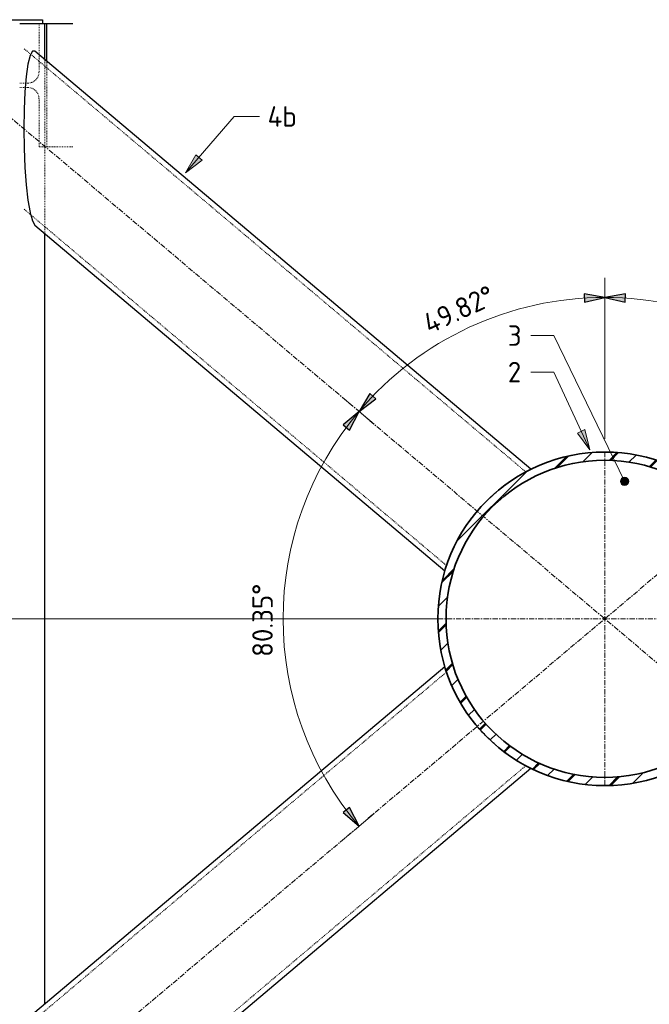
# Model space of a CAD drawing. Header units: millimetres. Extents: x -236694 to -141708, y -41476 to 103952.
# Tile 81 of 103: x -157073 to -155540, y 321 to 2720. Entities that reach past the tile are written whole.
import ezdxf

# ---------------------------------------------------------------- set-up
doc = ezdxf.new("R2010")
doc.units = ezdxf.units.MM
for name, pattern in [('Dash', [6.35, 3.175, -3.175]), ('Grid Line', [22.225, 12.7, -3.175, 3.175, -3.175]), ('XX-HIDDEN', [4, 2, -2])]:
    doc.linetypes.add(name, pattern=pattern)
for name, color, linetype, lineweight in [('N-CO-BC-BETONVORM-G', 50, 'Continuous', 25), ('N-CO-BC-BETONVORM-G-1', 50, 'XX-HIDDEN', 18), ('N-CO-BC-BETONVORM-GN', 10, 'XX-HIDDEN', 18), ('N-CO-BC-BETONVORM-GN-1', 10, 'Continuous', 18), ('N-CO-SC-STAALVORM-G', 10, 'Continuous', 25), ('N-CO-SC-STAALVORM-GD', 90, 'Continuous', 35), ('X-XX-AL-CONSTRUCTIELIJN-G-1', 7, 'Grid Line', 18), ('X-XX-AL-M', 7, 'Continuous', 18), ('X-XX-AL-M-20', 7, 'Continuous', 18), ('X-XX-AL-T25-1', 250, 'Continuous', 13), ('X-XX-AL-T25-2', 7, 'Continuous', 13)]:
    doc.layers.add(name, color=color, linetype=linetype, lineweight=lineweight)
doc.styles.add('NLCS-ISO_1', font='NLCS-ISO.ttf', dxfattribs={"height": 50})
doc.dimstyles.new('2_5_NLCS_arrow_fill_4', dxfattribs={"dimscale": 304.8, "dimtxt": 50.137748, "dimasz": 0.164042, "dimexe": 0.15748, "dimexo": 0.104987, "dimgap": 0.032808, "dimtad": 1, "dimdec": 0, "dimzin": 0, "dimdsep": 46, "dimtxsty": 'NLCS-ISO_1', "dimsah": 1, "dimcen": 0.09, "dimazin": 0, "dimtfac": 1, "dimtdec": 4, "dimtix": 1, "dimtmove": 0, "dimatfit": 3, "dimfxl": 1, "dimtvp": 1, "dimtolj": 1, "dimtzin": 0, "dimarcsym": 2})
doc.dimstyles.new('2_5_NLCS_arrow_fill_5', dxfattribs={"dimscale": 304.8, "dimtxt": 50.137748, "dimasz": 0.164042, "dimexe": 0.15748, "dimexo": 0.104987, "dimgap": 0.032808, "dimtad": 1, "dimdec": 0, "dimzin": 0, "dimdsep": 46, "dimtxsty": 'NLCS-ISO_1', "dimsah": 1, "dimcen": 0.09, "dimazin": 0, "dimtfac": 1, "dimtdec": 4, "dimtix": 1, "dimtmove": 0, "dimatfit": 3, "dimfxl": 1, "dimtvp": 1, "dimtolj": 1, "dimtzin": 0, "dimarcsym": 2})
doc.dimstyles.new('2_5_NLCS_arrow_fill_6', dxfattribs={"dimscale": 304.8, "dimtxt": 50.137748, "dimasz": 0.164042, "dimexe": 0.15748, "dimexo": 0.104987, "dimgap": 0.032808, "dimtad": 1, "dimdec": 0, "dimzin": 0, "dimdsep": 46, "dimtxsty": 'NLCS-ISO_1', "dimsah": 1, "dimcen": 0.09, "dimazin": 0, "dimtfac": 1, "dimtdec": 4, "dimtix": 1, "dimtmove": 0, "dimatfit": 3, "dimfxl": 1, "dimtvp": 1, "dimtolj": 1, "dimtzin": 0, "dimarcsym": 2})
doc.dimstyles.new('2_5_NLCS_arrow_fill_7', dxfattribs={"dimscale": 304.8, "dimtxt": 50.137748, "dimasz": 0.164042, "dimexe": 0.15748, "dimexo": 0.104987, "dimgap": 0.032808, "dimtad": 1, "dimdec": 0, "dimzin": 0, "dimdsep": 46, "dimtxsty": 'NLCS-ISO_1', "dimsah": 1, "dimcen": 0.09, "dimazin": 0, "dimtfac": 1, "dimtdec": 4, "dimtix": 1, "dimtmove": 0, "dimatfit": 3, "dimfxl": 1, "dimtvp": 1, "dimtolj": 1, "dimtzin": 0, "dimarcsym": 2})

# ---------------------------------------------------------------- blocks, each defined once
blk = doc.blocks.new('NLI_Balk_Buis - ø323_9_12_5-3689711-Doorsnede 5 dubbel geleidewerk')
at = {"layer": 'N-CO-BC-BETONVORM-GN'}
for p, q in [((100573.3, 1618.1), (99351.1, 2650)), ((100380.4, 1389.7), (99351.1, 2258.8))]:
    blk.add_line(p, q, dxfattribs=at)
blk = doc.blocks.new('NLI_Balk_Buis - ø323_9_12_5-3689764-Doorsnede 5 dubbel geleidewerk')
at = {"layer": 'N-CO-BC-BETONVORM-GN'}
for p, q in [((100380.4, 1130.3), (99351.1, 261.2)), ((100573.3, 901.9), (99351.1, -130))]:
    blk.add_line(p, q, dxfattribs=at)
blk = doc.blocks.new('GM_afdekklepje - GM_afdekklepje-3582460-Doorsnede 5 dubbel geleidewerk')
at = {"layer": 'N-CO-SC-STAALVORM-G'}
for p, q in [((99055, 2720), (99055, 2710)), ((99055, 2720), (99077.6, 2720)), ((99077.6, 2720), (99310.4, 2720)), ((99310.4, 2720), (99341.4, 2720)), ((99341.4, 2720), (99396.7, 2720)), ((99396.7, 2720), (99396.9, 2720)), ((99397.1, 2710), (99397.1, 2720))]:
    blk.add_line(p, q, dxfattribs=at)
blk = doc.blocks.new('NLI_Balk_Buis - ø813_20-3690250-Doorsnede 5 dubbel geleidewerk')
at = {"layer": 'N-CO-BC-BETONVORM-GN-1'}
h = blk.add_hatch(dxfattribs=at)
h.set_pattern_fill('ACO-STAAL', color=256, style=0, pattern_type=2)
h.set_pattern_definition([(45, (102497.49, -9085), (-56.56854, 56.56854), []), (45, (102497.49, -9036.43), (-56.56854, 56.56854), []), (45, (102497.49, -9034.43), (-56.56854, 56.56854), []), (45, (102497.49, -9032.43), (-56.56854, 56.56854), [])])
h.paths.add_polyline_path([(100765.7, 853.5), (100801.1, 855), (100836.3, 859.7), (100870.9, 867.4), (100904.7, 878), (100937.5, 891.6), (100969, 908), (100998.9, 927), (101027, 948.6), (101053.1, 972.6), (101077.1, 998.7), (101098.7, 1026.8), (101117.7, 1056.7), (101134.1, 1088.2), (101147.7, 1121), (101158.4, 1154.8), (101166, 1189.4), (101170.7, 1224.6), (101172.2, 1260), (101170.7, 1295.4), (101166, 1330.6), (101158.4, 1365.2), (101147.7, 1399), (101134.1, 1431.8), (101116.5, 1465.2), (101098.7, 1493.2), (101077.1, 1521.3), (101053.1, 1547.4), (101027, 1571.4), (100998.9, 1593), (100969, 1612), (100937.5, 1628.4), (100904.7, 1642), (100870.9, 1652.6), (100836.3, 1660.3), (100801.1, 1665), (100765.7, 1666.5), (100730.3, 1665), (100695.1, 1660.3), (100660.5, 1652.6), (100626.7, 1642), (100593.9, 1628.4), (100562.5, 1612), (100532.5, 1593), (100504.4, 1571.4), (100478.3, 1547.4), (100454.3, 1521.3), (100432.7, 1493.2), (100413.7, 1463.2), (100397.3, 1431.8), (100383.7, 1399), (100373.1, 1365.2), (100365.4, 1330.6), (100360.8, 1295.4), (100359.2, 1260), (100360.8, 1224.6), (100365.4, 1189.4), (100373.1, 1154.8), (100383.7, 1121), (100397.3, 1088.2), (100413.7, 1056.7), (100432.7, 1026.8), (100454.3, 998.7), (100478.6, 972.3), (100504.4, 948.6), (100532.5, 927), (100562.5, 908), (100594.2, 891.5), (100626.7, 878), (100660.5, 867.4), (100695.1, 859.7), (100730.3, 855)], flags=0)
h.paths.add_polyline_path([(100765.7, 873.5), (100732, 875), (100698.6, 879.4), (100665.7, 886.7), (100633.5, 896.8), (100602.4, 909.7), (100572.5, 925.3), (100544, 943.4), (100517.3, 963.9), (100492.4, 986.7), (100469.6, 1011.6), (100449.1, 1038.3), (100431, 1066.7), (100415.4, 1096.7), (100402.5, 1127.8), (100392.4, 1160), (100385.1, 1192.9), (100380.7, 1226.3), (100379.2, 1260), (100380.7, 1293.7), (100385.1, 1327.1), (100392.4, 1360), (100402.5, 1392.2), (100415.4, 1423.3), (100431, 1453.2), (100449.1, 1481.7), (100469.6, 1508.4), (100492.4, 1533.3), (100517.3, 1556.1), (100544, 1576.6), (100572.5, 1594.7), (100602.4, 1610.3), (100633.5, 1623.2), (100668.2, 1633.9), (100698.6, 1640.6), (100732, 1645), (100765.7, 1646.5), (100799.4, 1645), (100832.8, 1640.6), (100865.7, 1633.3), (100897.9, 1623.2), (100929, 1610.3), (100959, 1594.7), (100987.4, 1576.6), (101014.1, 1556.1), (101039, 1533.3), (101061.8, 1508.4), (101082.3, 1481.7), (101100.4, 1453.2), (101116.5, 1422.1), (101128.9, 1392.2), (101139, 1360), (101146.3, 1327.1), (101150.7, 1293.7), (101152.2, 1260), (101150.7, 1226.3), (101146.3, 1192.9), (101139, 1160), (101128.9, 1127.8), (101116, 1096.7), (101100.4, 1066.7), (101082.3, 1038.3), (101061.8, 1011.6), (101039, 986.7), (101014.1, 963.9), (100987.4, 943.4), (100959, 925.3), (100929, 909.7), (100897.9, 896.8), (100865.7, 886.7), (100832.8, 879.4), (100799.4, 875)], flags=0)
at = {"layer": 'N-CO-SC-STAALVORM-GD'}
for radius, start, end in [(406.5, 360, 180), (386.5, 0, 180), (406.5, 180, 360), (386.5, 180, 360)]:
    blk.add_arc((100765.7, 1260), radius, start, end, dxfattribs=at)
blk = doc.blocks.new('DIMBLOCK139-Doorsnede 5 dubbel geleidewerk')
at = {"layer": 'X-XX-AL-M-20', "lineweight": 25}
for points in [[(-155049.8, 1765.3), (-155075.9, 1809.1), (-155090.7, 1795.7)], [(-155049.8, 1765.3), (-155026.7, 1719.9), (-155011, 1732.3)], [(-155049.8, 754.7), (-155011, 787.7), (-155026.7, 800.1)]]:
    blk.add_hatch(color=256, dxfattribs=at).paths.add_polyline_path(points, flags=0)
for p, q in [((-155075.9, 1809.1), (-155090.7, 1795.7)), ((-155049.8, 1765.3), (-155075.9, 1809.1)), ((-155090.7, 1795.7), (-155049.8, 1765.3)), ((-155049.8, 1765.3), (-155026.7, 1719.9)), ((-155011, 1732.3), (-155049.8, 1765.3)), ((-155026.7, 1719.9), (-155011, 1732.3)), ((-155026.7, 800.1), (-155049.8, 754.7)), ((-155011, 787.7), (-155026.7, 800.1)), ((-155049.8, 754.7), (-155011, 787.7))]:
    blk.add_line(p, q, dxfattribs=at)
at = {"layer": 'X-XX-AL-M-20', "linetype": 'Dash'}
for p, q in [((-155049.8, 1765.3), (-155000.9, 1806.6)), ((-155049.8, 754.7), (-155000.9, 713.4))]:
    blk.add_line(p, q, dxfattribs=at)
at = {"layer": 'X-XX-AL-M-20'}
for p, q in [((-155049.8, 1765.3), (-155086.5, 1734.3)), ((-155049.8, 754.7), (-155086.5, 785.7)), ((-155049.8, 754.7), (-155049.8, 754.7)), ((-155049.8, 754.7), (-155049.8, 754.7)), ((-155049.8, 754.7), (-155049.8, 754.7)), ((-155049.8, 754.7), (-155049.8, 754.7))]:
    blk.add_line(p, q, dxfattribs=at)
blk.add_arc((-155648.3, 1260), 783.2, 319.8243, 40.1757, dxfattribs=at)
blk.add_arc((-155648.3, 1260), 783.2, 319.8243, 40.1757, dxfattribs=at)
at = {"layer": 'X-XX-AL-M-20', "color": 0, "insert": (-154940.2, 1167.3), "char_height": 50, "width": 222.498, "attachment_point": 1, "rotation": 90, "line_spacing_factor": 1.135194, "style": 'NLCS-ISO_1'}
blk.add_mtext('80.35°', dxfattribs=at)
blk = doc.blocks.new('DIMBLOCK140-Doorsnede 5 dubbel geleidewerk')
at = {"layer": 'X-XX-AL-M-20', "lineweight": 25}
for points in [[(-155648.3, 2043.2), (-155698.6, 2051.6), (-155697.9, 2031.6)], [(-155648.3, 2043.2), (-155598.6, 2031.6), (-155598, 2051.6)], [(-155049.8, 1765.3), (-155075.9, 1809.1), (-155090.7, 1795.7)], [(-155049.8, 1765.3), (-155026.7, 1719.9), (-155011, 1732.3)]]:
    blk.add_hatch(color=256, dxfattribs=at).paths.add_polyline_path(points, flags=0)
at = {"layer": 'X-XX-AL-M-20'}
for p, q in [((-155648.3, 2043.2), (-155648.3, 2091.2)), ((-155648.3, 2043.2), (-155648.3, 1698.5)), ((-155049.8, 1765.3), (-155086.5, 1734.3)), ((-155049.8, 1765.3), (-155049.8, 1765.3)), ((-155049.8, 1765.3), (-155049.8, 1765.3)), ((-155049.8, 1765.3), (-155049.8, 1765.3)), ((-155049.8, 1765.3), (-155049.8, 1765.3))]:
    blk.add_line(p, q, dxfattribs=at)
at = {"layer": 'X-XX-AL-M-20', "lineweight": 25}
for p, q in [((-155648.3, 2043.2), (-155698.6, 2051.6)), ((-155698.6, 2051.6), (-155697.9, 2031.6)), ((-155697.9, 2031.6), (-155648.3, 2043.2)), ((-155598, 2051.6), (-155648.3, 2043.2)), ((-155648.3, 2043.2), (-155598.6, 2031.6)), ((-155598.6, 2031.6), (-155598, 2051.6)), ((-155075.9, 1809.1), (-155090.7, 1795.7)), ((-155049.8, 1765.3), (-155075.9, 1809.1)), ((-155090.7, 1795.7), (-155049.8, 1765.3)), ((-155049.8, 1765.3), (-155026.7, 1719.9)), ((-155011, 1732.3), (-155049.8, 1765.3)), ((-155026.7, 1719.9), (-155011, 1732.3))]:
    blk.add_line(p, q, dxfattribs=at)
at = {"layer": 'X-XX-AL-M-20', "linetype": 'Dash'}
blk.add_line((-155049.8, 1765.3), (-155000.9, 1806.6), dxfattribs=at)
at = {"layer": 'X-XX-AL-M-20'}
blk.add_arc((-155648.3, 1260), 783.2, 40.1757, 90, dxfattribs=at)
blk.add_arc((-155648.3, 1260), 783.2, 40.1757, 90, dxfattribs=at)
at = {"layer": 'X-XX-AL-M-20', "color": 0, "insert": (-155372.9, 2078.6), "char_height": 50, "width": 228.174, "attachment_point": 1, "rotation": 335.0878, "line_spacing_factor": 1.135194, "style": 'NLCS-ISO_1'}
blk.add_mtext('49.82°', dxfattribs=at)
blk = doc.blocks.new('DIMBLOCK141-Doorsnede 5 dubbel geleidewerk')
at = {"layer": 'X-XX-AL-M-20', "lineweight": 25}
for points in [[(-155648.3, 2043.2), (-155698.6, 2051.6), (-155697.9, 2031.6)], [(-155648.3, 2043.2), (-155598.6, 2031.6), (-155598, 2051.6)], [(-156246.7, 1765.3), (-156205.8, 1795.7), (-156220.7, 1809.1)], [(-156246.7, 1765.3), (-156285.6, 1732.3), (-156269.9, 1719.9)]]:
    blk.add_hatch(color=256, dxfattribs=at).paths.add_polyline_path(points, flags=0)
at = {"layer": 'X-XX-AL-M-20'}
for p, q in [((-155648.3, 2043.2), (-155648.3, 2091.2)), ((-155648.3, 2043.2), (-155648.3, 2043.2)), ((-155648.3, 2043.2), (-155648.3, 2043.2)), ((-155648.3, 2043.2), (-155648.3, 2043.2)), ((-155648.3, 2043.2), (-155648.3, 2043.2)), ((-155648.3, 2043.2), (-155648.3, 1698.5)), ((-156246.7, 1765.3), (-156210, 1734.3))]:
    blk.add_line(p, q, dxfattribs=at)
at = {"layer": 'X-XX-AL-M-20', "lineweight": 25}
for p, q in [((-155648.3, 2043.2), (-155698.6, 2051.6)), ((-155698.6, 2051.6), (-155697.9, 2031.6)), ((-155697.9, 2031.6), (-155648.3, 2043.2)), ((-155598, 2051.6), (-155648.3, 2043.2)), ((-155648.3, 2043.2), (-155598.6, 2031.6)), ((-155598.6, 2031.6), (-155598, 2051.6)), ((-156220.7, 1809.1), (-156246.7, 1765.3)), ((-156205.8, 1795.7), (-156220.7, 1809.1)), ((-156246.7, 1765.3), (-156205.8, 1795.7)), ((-156246.7, 1765.3), (-156285.6, 1732.3)), ((-156269.9, 1719.9), (-156246.7, 1765.3)), ((-156285.6, 1732.3), (-156269.9, 1719.9))]:
    blk.add_line(p, q, dxfattribs=at)
at = {"layer": 'X-XX-AL-M-20', "linetype": 'Dash'}
blk.add_line((-156246.7, 1765.3), (-156295.6, 1806.6), dxfattribs=at)
at = {"layer": 'X-XX-AL-M-20'}
blk.add_arc((-155648.3, 1260), 783.2, 90, 139.8243, dxfattribs=at)
blk.add_arc((-155648.3, 1260), 783.2, 90, 139.8243, dxfattribs=at)
at = {"layer": 'X-XX-AL-M-20', "color": 0, "insert": (-156096.1, 1998.5), "char_height": 50, "width": 228.174, "attachment_point": 1, "rotation": 24.9122, "line_spacing_factor": 1.135194, "style": 'NLCS-ISO_1'}
blk.add_mtext('49.82°', dxfattribs=at)
blk = doc.blocks.new('DIMBLOCK142-Doorsnede 5 dubbel geleidewerk')
at = {"layer": 'X-XX-AL-M-20', "lineweight": 25}
for points in [[(-156246.7, 1765.3), (-156205.8, 1795.7), (-156220.7, 1809.1)], [(-156246.7, 1765.3), (-156285.6, 1732.3), (-156269.9, 1719.9)], [(-156246.7, 754.7), (-156269.9, 800.1), (-156285.6, 787.7)]]:
    blk.add_hatch(color=256, dxfattribs=at).paths.add_polyline_path(points, flags=0)
at = {"layer": 'X-XX-AL-M-20', "linetype": 'Dash'}
for p, q in [((-156246.7, 1765.3), (-156295.6, 1806.6)), ((-156246.7, 754.7), (-156295.6, 713.4))]:
    blk.add_line(p, q, dxfattribs=at)
at = {"layer": 'X-XX-AL-M-20', "lineweight": 25}
for p, q in [((-156220.7, 1809.1), (-156246.7, 1765.3)), ((-156205.8, 1795.7), (-156220.7, 1809.1)), ((-156246.7, 1765.3), (-156205.8, 1795.7)), ((-156246.7, 1765.3), (-156285.6, 1732.3)), ((-156269.9, 1719.9), (-156246.7, 1765.3)), ((-156285.6, 1732.3), (-156269.9, 1719.9)), ((-156269.9, 800.1), (-156285.6, 787.7)), ((-156246.7, 754.7), (-156269.9, 800.1)), ((-156285.6, 787.7), (-156246.7, 754.7))]:
    blk.add_line(p, q, dxfattribs=at)
at = {"layer": 'X-XX-AL-M-20'}
for p, q in [((-156246.7, 1765.3), (-156246.7, 1765.3)), ((-156246.7, 1765.3), (-156246.7, 1765.3)), ((-156246.7, 1765.3), (-156246.7, 1765.3)), ((-156246.7, 1765.3), (-156246.7, 1765.3)), ((-156246.7, 1765.3), (-156210, 1734.3)), ((-156246.7, 754.7), (-156210, 785.7))]:
    blk.add_line(p, q, dxfattribs=at)
blk.add_arc((-155648.3, 1260), 783.2, 139.8243, 220.1757, dxfattribs=at)
blk.add_arc((-155648.3, 1260), 783.2, 139.8243, 220.1757, dxfattribs=at)
at = {"layer": 'X-XX-AL-M-20', "color": 0, "insert": (-156506.6, 1167.3), "char_height": 50, "width": 222.498, "attachment_point": 1, "rotation": 90, "line_spacing_factor": 1.135194, "style": 'NLCS-ISO_1'}
blk.add_mtext('80.35°', dxfattribs=at)

msp = doc.modelspace()

# ---------------------------------------------------------------- hatches: boundary and pattern name
at = {"layer": 'X-XX-AL-T25-1'}
for points in [[(-156668.8, 2346.6), (-156628.6, 2378), (-156643.8, 2391)], [(-155684.5, 1671.5), (-155696.5, 1721.1), (-155714.6, 1712.6)]]:
    msp.add_hatch(color=256, dxfattribs=at).paths.add_polyline_path(points, flags=0)
h = msp.add_hatch(color=256, dxfattribs=at)
edge = h.paths.add_edge_path(flags=0)
edge.add_arc((-155600.1, 1595.1), 10, 0, 360)

# ---------------------------------------------------------------- linework, layer by layer
at = {"layer": 'N-CO-BC-BETONVORM-GN'}
for p, q in [((-157025.8, 2710), (-157025.8, 2635.2)), ((-157025.8, 2635), (-157025.8, 2618.8)), ((-157025.8, 2618.7), (-157025.8, 2592.5)), ((-157011.9, 2607), (-157011.9, 2623.3)), ((-157007.1, 2603), (-157007.1, 2619.2)), ((-157011.9, 2215.9), (-157011.9, 2606.9)), ((-157007.1, 2410), (-157007.1, 2602.8)), ((-157058.6, 2565.5), (-157072.8, 2565.5)), ((-157072.8, 2554.5), (-157059.4, 2554.5)), ((-157059.4, 2554.5), (-157052.5, 2554.5)), ((-157052.5, 2565.5), (-157058.5, 2565.5)), ((-157025.8, 2527.5), (-157025.8, 2410)), ((-157025.8, 2410), (-157012, 2410)), ((-157011.9, 2410), (-157007.1, 2410)), ((-156943.6, 2410), (-157007.1, 2410)), ((-157011.9, 2199.5), (-157011.9, 2215.7))]:
    msp.add_line(p, q, dxfattribs=at)
for centre, start_param, end_param in [((-157052.5, 2592.5), 3.141593, 4.712389), ((-157052.5, 2527.5), 4.712389, 6.283185)]:
    msp.add_ellipse(centre, major_axis=(0, 27), ratio=0.986394, start_param=start_param, end_param=end_param, dxfattribs=at)
for points in [[(-155842.1, 1617.3), (-155841.2, 1617.8), (-155840.7, 1618.1), (-155840.7, 1618.1)], [(-155840.7, 1618.1), (-155840.7, 1618.1), (-155841.2, 1617.8), (-155842.1, 1617.3)], [(-155881.6, 1592.9), (-155881.4, 1593), (-155881.2, 1593.1), (-155881, 1593.3)], [(-155881, 1593.3), (-155881.2, 1593.1), (-155881.4, 1593), (-155881.6, 1592.9)], [(-155909.9, 1571.1), (-155909.5, 1571.5), (-155909, 1571.8), (-155908.6, 1572.2)], [(-155937.3, 1545.8), (-155936.2, 1546.9), (-155935.2, 1547.9), (-155934.2, 1549)], [(-155982.2, 1491.8), (-155981.4, 1492.9), (-155980.7, 1493.9), (-155979.9, 1495)], [(-156001.2, 1461.6), (-156000.7, 1462.5), (-156000.3, 1463.3), (-155999.8, 1464.2)], [(-156000.3, 1463.2), (-156000.6, 1462.7), (-156000.9, 1462.2), (-156001.2, 1461.6)], [(-156016.9, 1431.2), (-156016.8, 1431.4), (-156016.7, 1431.7), (-156016.6, 1431.9)], [(-156033, 1391.3), (-156033.3, 1390.3), (-156033.5, 1389.7), (-156033.5, 1389.7)], [(-156033.5, 1389.7), (-156033.5, 1389.7), (-156033.3, 1390.3), (-156033, 1391.3)], [(-156033, 1128.7), (-156033.3, 1129.7), (-156033.5, 1130.3), (-156033.5, 1130.3)], [(-156033.5, 1130.3), (-156033.5, 1130.3), (-156033.3, 1129.7), (-156033, 1128.7)], [(-156016.6, 1088.1), (-156016.7, 1088.3), (-156016.8, 1088.6), (-156016.9, 1088.8)], [(-156001.2, 1058.3), (-156000.9, 1057.8), (-156000.6, 1057.3), (-156000.3, 1056.8)], [(-155999.8, 1055.8), (-156000.3, 1056.7), (-156000.7, 1057.5), (-156001.2, 1058.3)], [(-155979.9, 1025), (-155980.7, 1026.1), (-155981.4, 1027.1), (-155982.2, 1028.2)], [(-155908.6, 947.8), (-155909, 948.2), (-155909.5, 948.5), (-155909.9, 948.9)], [(-155881.6, 927.1), (-155881.4, 927), (-155881.2, 926.9), (-155881, 926.7)], [(-155881, 926.7), (-155881.2, 926.9), (-155881.4, 927), (-155881.6, 927.1)], [(-155842.1, 902.7), (-155841.2, 902.2), (-155840.7, 901.9), (-155840.7, 901.9)], [(-155840.7, 901.9), (-155840.7, 901.9), (-155841.2, 902.2), (-155842.1, 902.7)]]:
    msp.add_open_spline(points, degree=3, dxfattribs=at)
msp.add_open_spline([(-155934.2, 971), (-155934.9, 971.8), (-155935.9, 972.8), (-155937, 973.8), (-155937.3, 974.2)], degree=3, knots=[0.928643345, 0.928643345, 0.928643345, 0.928643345, 0.934782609, 0.937429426, 0.937429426, 0.937429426, 0.937429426], dxfattribs=at)
at = {"layer": 'N-CO-SC-STAALVORM-G'}
for p, q in [((-157067.6, 2710), (-157072.6, 2710)), ((-157012.3, 2710), (-157067.6, 2710)), ((-157012.1, 2710), (-157012.3, 2710)), ((-157007.1, 2710), (-157011.9, 2710)), ((-157011.9, 2623.4), (-157011.9, 2710)), ((-157007.1, 2619.3), (-157007.1, 2710)), ((-156943.6, 2710), (-157007.1, 2710)), ((-155828.7, 1624.3), (-157035.9, 2643.6)), ((-157035.9, 2219.6), (-156037.6, 1376.8)), ((-157011.9, 320.6), (-157011.9, 2199.4)), ((-156037.6, 1143.2), (-157035.9, 300.4)), ((-157035.9, -123.6), (-155828.7, 895.7))]:
    msp.add_line(p, q, dxfattribs=at)
at = {"layer": 'N-CO-SC-STAALVORM-G', "flags": 128}
for points in [[(-157035.9, 2643.6), (-157041.9, 2643.3), (-157046.1, 2636.2)], [(-157046.2, 2636.1), (-157047.6, 2632.5), (-157052.7, 2611.5), (-157057, 2581.6), (-157060.2, 2544.1), (-157062.2, 2501), (-157062.8, 2454.4)], [(-157062.8, 2454.4), (-157062.2, 2406.7), (-157060.2, 2360.2), (-157057, 2317.3), (-157052.7, 2280.1), (-157047.6, 2250.5), (-157046.2, 2244.5)], [(-157046.1, 2244.3), (-157041.9, 2230), (-157035.9, 2219.6)]]:
    msp.add_lwpolyline(points, dxfattribs=at)
at = {"layer": 'N-CO-SC-STAALVORM-G'}
for points, knots in [([(-155878.8, 1594.8), (-155875.5, 1597.1), (-155867.7, 1602.3), (-155859.2, 1607.5), (-155854.3, 1610.4), (-155853.2, 1611.1)], [0.22951724, 0.22951724, 0.22951724, 0.22951724, 0.26086957, 0.30434783, 0.31810731, 0.31810731, 0.31810731, 0.31810731]), ([(-155849.4, 1613.3), (-155848.3, 1613.9), (-155845, 1615.7), (-155842.2, 1617.3), (-155840.4, 1618.2)], [0.3336872, 0.3336872, 0.3336872, 0.3336872, 0.34782609, 0.37625202, 0.37625202, 0.37625202, 0.37625202]), ([(-155840.4, 1618.2), (-155839.5, 1618.7), (-155836.1, 1620.5), (-155831.5, 1622.8), (-155828.5, 1624.3), (-155828.5, 1624.3), (-155829, 1624.1)], [0.3766355, 0.3766355, 0.3766355, 0.3766355, 0.3913043, 0.4347826, 0.4782609, 0.5217391, 0.5217391, 0.5217391, 0.5217391]), ([(-155906, 1574.3), (-155903.2, 1576.7), (-155895.2, 1583), (-155887.5, 1588.7), (-155882.6, 1592.2), (-155882.5, 1592.2)], [0.14998903, 0.14998903, 0.14998903, 0.14998903, 0.17391304, 0.2173913, 0.21828626, 0.21828626, 0.21828626, 0.21828626]), ([(-155932.6, 1550.5), (-155931.3, 1551.8), (-155924.8, 1558.1), (-155917.6, 1564.5), (-155911.9, 1569.4), (-155911.3, 1569.9)], [0.07563759, 0.07563759, 0.07563759, 0.07563759, 0.08695652, 0.13043478, 0.13509213, 0.13509213, 0.13509213, 0.13509213]), ([(-155998.8, 1465.9), (-155998.1, 1467), (-155993.3, 1475), (-155988.1, 1483.2), (-155983.3, 1490.3)], [0.86118511, 0.86118511, 0.86118511, 0.86118511, 0.86956522, 0.92092023, 0.92092023, 0.92092023, 0.92092023]), ([(-156015.8, 1433.6), (-156015.5, 1434.3), (-156012.7, 1440.2), (-156008.4, 1448.7), (-156003.9, 1456.8), (-156002.6, 1459.3)], [0.77719028, 0.77719028, 0.77719028, 0.77719028, 0.7826087, 0.82608696, 0.84465178, 0.84465178, 0.84465178, 0.84465178]), ([(-156029.6, 1400.9), (-156028.8, 1402.9), (-156026.6, 1408.9), (-156022.8, 1418.1), (-156019.4, 1425.7), (-156018.2, 1428.5)], [0.67355614, 0.67355614, 0.67355614, 0.67355614, 0.69565217, 0.73913043, 0.76279402, 0.76279402, 0.76279402, 0.76279402]), ([(-156033.6, 1389.4), (-156033, 1391.3), (-156032.1, 1393.8), (-156031.1, 1396.7), (-156030.9, 1397.2)], [0.62374798, 0.62374798, 0.62374798, 0.62374798, 0.65217391, 0.65889155, 0.65889155, 0.65889155, 0.65889155]), ([(-156037.6, 1376.8), (-156037.6, 1376.8), (-156037.5, 1377.3), (-156036.7, 1379.9), (-156035.2, 1384.8), (-156034, 1388.4), (-156033.6, 1389.3)], [0.5027992, 0.5027992, 0.5027992, 0.5027992, 0.5217391, 0.5652174, 0.6086957, 0.6233645, 0.6233645, 0.6233645, 0.6233645]), ([(-156033.6, 1130.7), (-156034, 1131.6), (-156035.2, 1135.2), (-156036.7, 1140.1), (-156037.5, 1142.7), (-156037.6, 1143.2), (-156037.6, 1143.2)], [0.3766355, 0.3766355, 0.3766355, 0.3766355, 0.3913043, 0.4347826, 0.4782609, 0.4972008, 0.4972008, 0.4972008, 0.4972008]), ([(-156030.9, 1122.8), (-156031.1, 1123.3), (-156032.1, 1126.2), (-156033, 1128.7), (-156033.6, 1130.6)], [0.34110845, 0.34110845, 0.34110845, 0.34110845, 0.34782609, 0.37625202, 0.37625202, 0.37625202, 0.37625202]), ([(-156018.2, 1091.5), (-156019.4, 1094.3), (-156022.8, 1101.9), (-156026.6, 1111.1), (-156028.8, 1117.1), (-156029.6, 1119.1)], [0.23720598, 0.23720598, 0.23720598, 0.23720598, 0.26086957, 0.30434783, 0.32644386, 0.32644386, 0.32644386, 0.32644386]), ([(-156002.6, 1060.7), (-156003.9, 1063.2), (-156008.4, 1071.3), (-156012.7, 1079.8), (-156015.5, 1085.7), (-156015.8, 1086.4)], [0.15534822, 0.15534822, 0.15534822, 0.15534822, 0.17391304, 0.2173913, 0.22280972, 0.22280972, 0.22280972, 0.22280972]), ([(-155983.3, 1029.7), (-155984, 1030.8), (-155988.8, 1037.8), (-155994, 1046), (-155998.1, 1053), (-155998.8, 1054.1)], [0.07907977, 0.07907977, 0.07907977, 0.07907977, 0.08695652, 0.13043478, 0.13881489, 0.13881489, 0.13881489, 0.13881489]), ([(-155911.3, 950.1), (-155911.9, 950.6), (-155919, 956.6), (-155926.1, 963.2), (-155932.6, 969.5)], [0.86490787, 0.86490787, 0.86490787, 0.86490787, 0.86956522, 0.92436241, 0.92436241, 0.92436241, 0.92436241]), ([(-155882.5, 927.8), (-155882.6, 927.8), (-155887.5, 931.3), (-155895.2, 937), (-155903.2, 943.3), (-155906, 945.7)], [0.78171374, 0.78171374, 0.78171374, 0.78171374, 0.7826087, 0.82608696, 0.85001097, 0.85001097, 0.85001097, 0.85001097]), ([(-155853.2, 908.9), (-155854.3, 909.6), (-155859.2, 912.5), (-155867.7, 917.7), (-155875.5, 922.9), (-155878.8, 925.2)], [0.68189269, 0.68189269, 0.68189269, 0.68189269, 0.69565217, 0.73913043, 0.77048276, 0.77048276, 0.77048276, 0.77048276]), ([(-155840.4, 901.8), (-155842.2, 902.7), (-155845, 904.3), (-155848.3, 906.1), (-155849.4, 906.7)], [0.62374798, 0.62374798, 0.62374798, 0.62374798, 0.65217391, 0.6663128, 0.6663128, 0.6663128, 0.6663128]), ([(-155829, 895.9), (-155828.5, 895.7), (-155828.5, 895.7), (-155831.5, 897.2), (-155836.1, 899.5), (-155839.5, 901.3), (-155840.4, 901.8)], [0.4782609, 0.4782609, 0.4782609, 0.4782609, 0.5217391, 0.5652174, 0.6086957, 0.6233645, 0.6233645, 0.6233645, 0.6233645])]:
    msp.add_open_spline(points, degree=3, knots=knots, dxfattribs=at)
for points in [[(-155869.4, 1601.1), (-155868.8, 1601.5), (-155868.2, 1601.8), (-155867.7, 1602.2)], [(-155867.7, 1602.2), (-155868.2, 1601.8), (-155868.8, 1601.5), (-155869.4, 1601.1)], [(-155913, 1568.5), (-155912.7, 1568.7), (-155912.4, 1569), (-155912.1, 1569.2)], [(-155912.1, 1569.2), (-155912.4, 1569), (-155912.7, 1568.7), (-155913, 1568.5)], [(-155897.8, 1580.9), (-155897.2, 1581.4), (-155896.5, 1581.9), (-155895.9, 1582.4)], [(-155895.9, 1582.4), (-155896.5, 1581.9), (-155897.2, 1581.4), (-155897.8, 1580.9)], [(-155958.9, 1522.2), (-155952.5, 1529.8), (-155945.8, 1537.1), (-155939, 1544.1)], [(-155978.3, 1497.3), (-155973.3, 1504.3), (-155967.9, 1511.2), (-155962.4, 1518)], [(-155996.7, 1469.3), (-155996.9, 1469), (-155997.1, 1468.6), (-155997.3, 1468.3)], [(-155997.3, 1468.3), (-155997.1, 1468.6), (-155996.9, 1469), (-155996.7, 1469.3)], [(-156006.4, 1452.2), (-156006.8, 1451.5), (-156007.2, 1450.8), (-156007.6, 1450.1)], [(-156007.6, 1450.1), (-156007.2, 1450.8), (-156006.8, 1451.5), (-156006.4, 1452.2)], [(-156021.6, 1420.9), (-156021.9, 1420.2), (-156022.1, 1419.6), (-156022.4, 1418.9)], [(-156022.4, 1418.9), (-156022.1, 1419.6), (-156021.9, 1420.2), (-156021.6, 1420.9)], [(-156014.7, 1436), (-156015, 1435.4), (-156015.2, 1434.8), (-156015.5, 1434.3)], [(-156015.5, 1434.3), (-156015.2, 1434.8), (-156015, 1435.4), (-156014.7, 1436)], [(-156037.5, 1377.2), (-156037.6, 1377), (-156037.6, 1376.8), (-156037.6, 1376.8)], [(-156037.6, 1143.2), (-156037.6, 1143.2), (-156037.6, 1143), (-156037.5, 1142.8)], [(-156021.6, 1099.1), (-156021.9, 1099.8), (-156022.1, 1100.4), (-156022.4, 1101.1)], [(-156022.4, 1101.1), (-156022.1, 1100.4), (-156021.9, 1099.8), (-156021.6, 1099.1)], [(-156014.7, 1084), (-156015, 1084.6), (-156015.2, 1085.2), (-156015.5, 1085.7)], [(-156015.5, 1085.7), (-156015.2, 1085.2), (-156015, 1084.6), (-156014.7, 1084)], [(-156006.4, 1067.8), (-156006.8, 1068.5), (-156007.2, 1069.2), (-156007.6, 1069.9)], [(-156007.6, 1069.9), (-156007.2, 1069.2), (-156006.8, 1068.5), (-156006.4, 1067.8)], [(-155996.7, 1050.7), (-155996.9, 1051), (-155997.1, 1051.4), (-155997.3, 1051.7)], [(-155997.3, 1051.7), (-155997.1, 1051.4), (-155996.9, 1051), (-155996.7, 1050.7)], [(-155962.4, 1002), (-155967.9, 1008.8), (-155973.3, 1015.7), (-155978.3, 1022.7)], [(-155939, 975.9), (-155945.8, 982.9), (-155952.5, 990.2), (-155958.9, 997.8)], [(-155913, 951.5), (-155912.7, 951.3), (-155912.4, 951), (-155912.1, 950.8)], [(-155912.1, 950.8), (-155912.4, 951), (-155912.7, 951.3), (-155913, 951.5)], [(-155897.8, 939.1), (-155897.2, 938.6), (-155896.5, 938.1), (-155895.9, 937.6)], [(-155895.9, 937.6), (-155896.5, 938.1), (-155897.2, 938.6), (-155897.8, 939.1)], [(-155869.4, 918.9), (-155868.8, 918.5), (-155868.2, 918.2), (-155867.7, 917.8)], [(-155867.7, 917.8), (-155868.2, 918.2), (-155868.8, 918.5), (-155869.4, 918.9)]]:
    msp.add_open_spline(points, degree=3, dxfattribs=at)
at = {"layer": 'X-XX-AL-CONSTRUCTIELIJN-G-1'}
for p, q in [((-154108.6, 2560), (-157187.9, -40)), ((-157187.9, 2560), (-154115.1, -34.5)), ((-155648.3, 1666.5), (-155648.3, 853.5)), ((-156054.8, 1260), (-155241.8, 1260))]:
    msp.add_line(p, q, dxfattribs=at)
at = {"layer": 'X-XX-AL-M'}
for p, q in [((-156163.2, 1260), (-158192.5, 1260)), ((-156054.8, 1260), (-156163.2, 1260))]:
    msp.add_line(p, q, dxfattribs=at)
at = {"layer": 'X-XX-AL-T25-1'}
for p, q in [((-156668.8, 2346.6), (-156550.6, 2484.2)), ((-156550.6, 2484.2), (-156489.3, 2484.2)), ((-156643.8, 2391), (-156668.8, 2346.6)), ((-156668.8, 2346.6), (-156628.6, 2378)), ((-156628.6, 2378), (-156643.8, 2391)), ((-155827.3, 1950.2), (-155828.5, 1950.2)), ((-155772.5, 1950.2), (-155827.3, 1950.2)), ((-155600.1, 1595.1), (-155772.5, 1950.2)), ((-155827.3, 1861.2), (-155828.5, 1861.2)), ((-155772.5, 1861.2), (-155827.3, 1861.2)), ((-155684.5, 1671.5), (-155772.5, 1861.2)), ((-155696.5, 1721.1), (-155714.6, 1712.6)), ((-155714.6, 1712.6), (-155684.5, 1671.5)), ((-155684.5, 1671.5), (-155696.5, 1721.1))]:
    msp.add_line(p, q, dxfattribs=at)
msp.add_circle((-155600.1, 1595.1), 10, dxfattribs=at)

# ---------------------------------------------------------------- block references
at = {"layer": 'N-CO-BC-BETONVORM-G'}
msp.add_blockref('GM_afdekklepje - GM_afdekklepje-3582460-Doorsnede 5 dubbel geleidewerk', (-256414, 0), dxfattribs=at)
at = {"layer": 'N-CO-BC-BETONVORM-G-1'}
for name in ['NLI_Balk_Buis - ø323_9_12_5-3689711-Doorsnede 5 dubbel geleidewerk', 'NLI_Balk_Buis - ø813_20-3690250-Doorsnede 5 dubbel geleidewerk', 'NLI_Balk_Buis - ø323_9_12_5-3689764-Doorsnede 5 dubbel geleidewerk']:
    msp.add_blockref(name, (-256414, 0), dxfattribs=at)

# ---------------------------------------------------------------- texts
at = {"layer": 'X-XX-AL-T25-2', "char_height": 50, "attachment_point": 1, "style": 'NLCS-ISO_1'}
for s, insert, width in [('4b', (-156469.3, 2509.2), 91.392), ('3', (-155884.3, 1975.2), 43.291), ('2', (-155884.3, 1886.2), 43.291)]:
    msp.add_mtext(s, dxfattribs=dict(at, insert=insert, width=width))

# ---------------------------------------------------------------- dimensions: what is measured, and where the dimension line sits
at = {"layer": 'X-XX-AL-M'}
for base, center, p1, p2, dimstyle, override, picture, middle in [((-155872.1291, 2010.5651), (-155648.2604, 1260), (-155648.2604, 1666.5), (-156320.0613, 1827.2274), '2_5_NLCS_arrow_fill_6', {"dimpost": '<>', "dimfxl": 690.760251}, 'DIMBLOCK141-Doorsnede 5 dubbel geleidewerk', (-155992.9262, 2002.1068)), ((-155219.2015, 1915.2661), (-155648.2604, 1260), (-154976.4595, 1827.2274), (-155648.2604, 1666.5), '2_5_NLCS_arrow_fill_5', {"dimpost": '<>', "dimfxl": 690.760251}, 'DIMBLOCK140-Doorsnede 5 dubbel geleidewerk', (-155303.5945, 2002.1068)), ((-156410.2, 1441.4), (-155648.3, 1260), (-156320.1, 1827.2), (-156320.1, 692.8), '2_5_NLCS_arrow_fill_7', {"dimpost": '<>', "dimfxl": 1134.454831}, 'DIMBLOCK142-Doorsnede 5 dubbel geleidewerk', (-156466.5, 1260)), ((-154886.3, 1078.6), (-155648.3, 1260), (-154976.5, 692.8), (-154976.5, 1827.2), '2_5_NLCS_arrow_fill_4', {"dimpost": '<>', "dimfxl": 1134.454831}, 'DIMBLOCK139-Doorsnede 5 dubbel geleidewerk', (-154900, 1260))]:
    dim = msp.add_angular_dim_3p(base=base, center=center, p1=p1, p2=p2, dimstyle=dimstyle, override=override, dxfattribs=at)
    dim.commit()
    dim.dimension.update_dxf_attribs({"geometry": picture, "text_midpoint": middle})

doc.saveas('drawing.dxf')
